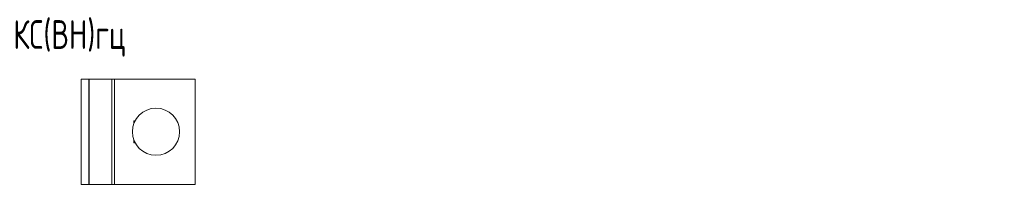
# Model space of a CAD drawing. Header units: millimetres. Extents: x -104 to 938, y -3 to 394.
# Tile 3 of 3: x 425 to 938, y 308 to 394. Entities that reach past the tile are written whole.
import ezdxf

# ---------------------------------------------------------------- set-up
doc = ezdxf.new("R2010")
doc.units = ezdxf.units.MM
doc.styles.add('SLDTEXTSTYLE0', font='TXT', dxfattribs={"width": 0.7, "bigfont": 'bigfont'})

msp = doc.modelspace()

# ---------------------------------------------------------------- linework, layer by layer
at = {"color": 7, "linetype": 'Continuous', "lineweight": 15}
for p, q in [((457.19, 308.08), (457.19, 363.08)), ((457.19, 363.08), (461.19, 363.08)), ((461.19, 308.08), (461.19, 363.08)), ((461.39, 363.08), (461.19, 363.08)), ((461.39, 308.08), (461.39, 363.08)), ((461.39, 363.08), (473.26, 363.08)), ((473.26, 363.08), (473.26, 308.08)), ((474.55, 363.08), (473.26, 363.08)), ((474.55, 308.08), (474.55, 363.08)), ((516.69, 363.08), (474.55, 363.08)), ((516.69, 308.08), (516.69, 363.08)), ((484.69, 341.33), (484.69, 340.02)), ((485.29, 341.33), (484.69, 341.33)), ((484.69, 331.15), (484.69, 329.83)), ((484.69, 329.83), (485.29, 329.83)), ((457.19, 308.08), (461.19, 308.08)), ((461.19, 308.08), (461.39, 308.08)), ((473.26, 308.08), (461.39, 308.08)), ((473.26, 308.08), (474.55, 308.08)), ((474.55, 308.08), (516.69, 308.08))]:
    msp.add_line(p, q, dxfattribs=at)
msp.add_circle((496.19, 335.58), 12.32, dxfattribs=at)

# ---------------------------------------------------------------- texts
at = {"color": 7, "linetype": 'Continuous', "lineweight": 0, "insert": (365.95, 393.88), "char_height": 15, "attachment_point": 1, "style": 'SLDTEXTSTYLE0'}
msp.add_mtext('355402 \\M+1844B\\M+18452(\\M+18442\\M+1844E)\\M+18473\\M+18488', dxfattribs=at)

doc.saveas('drawing.dxf')
